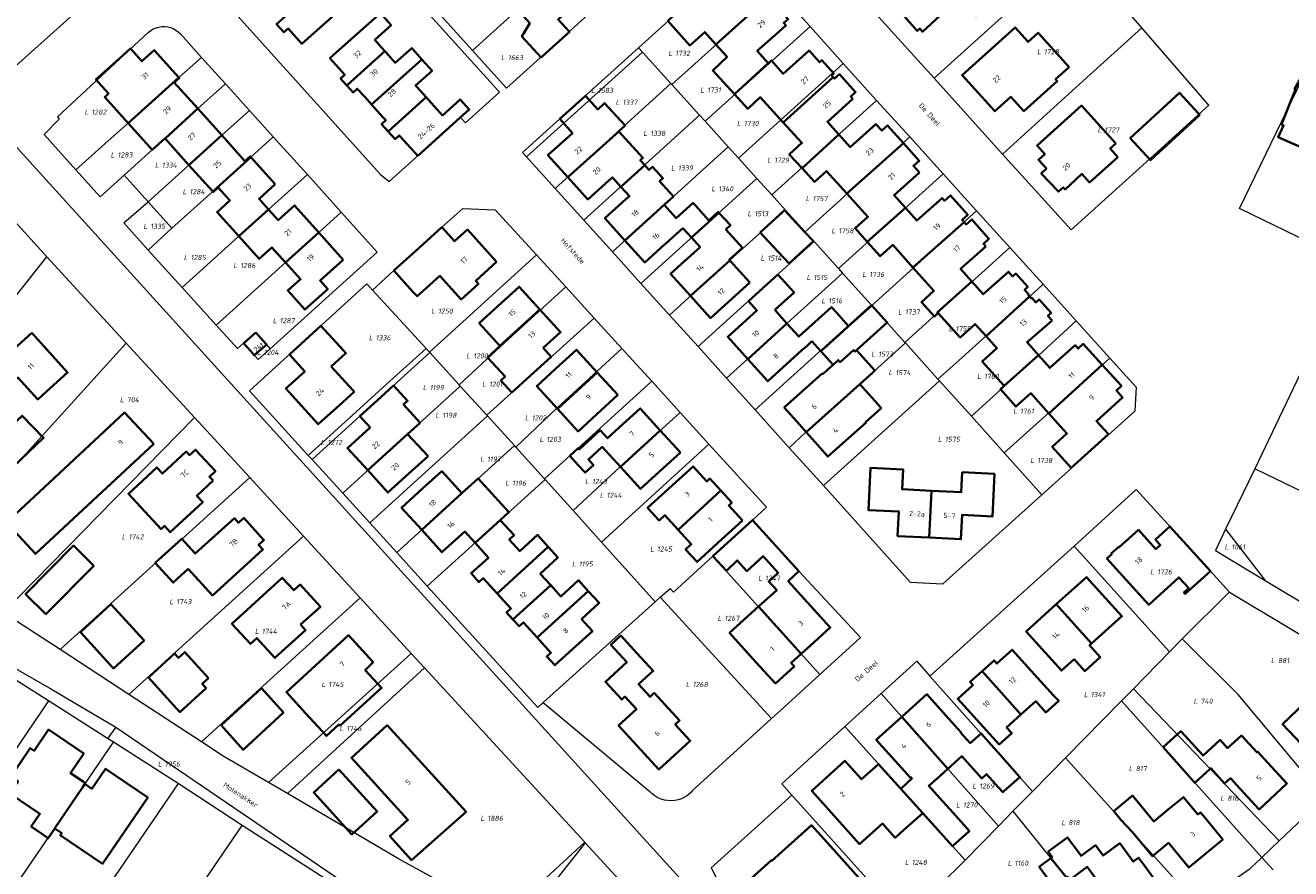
# Model space of a CAD drawing. Header units: metres. Extents: x 180383 to 183221, y 416441 to 418296.
# Tile 5 of 17: x 181793 to 182016, y 417023 to 417171. Entities that reach past the tile are written whole.
import ezdxf
from ezdxf.enums import TextEntityAlignment as Align
from ezdxf.lldxf.tags import DXFTag

# ---------------------------------------------------------------- set-up
doc = ezdxf.new("R2010")
doc.units = ezdxf.units.M
for name, color, linetype, lineweight in [('B-WE-KG-GRENS_PERCEEL-G', 150, 'KG-PERCEEL-SO', 18), ('B-WE-KG-GRENS_PERCEEL-S', 150, 'Continuous', 25), ('B-WE-OG-BEBOUWING-G', 7, 'Continuous', 35), ('B-WE-OG-BEBOUWING_HUISNUMMER-T18', 10, 'Continuous', 18), ('B-WE-OG-BEBOUWING_STRAATNAAM-T18', 10, 'Continuous', 18)]:
    doc.layers.add(name, color=color, linetype=linetype, lineweight=lineweight)
doc.styles.add('NLCS-ISO', font='NLCS-ISO.ttf')
doc.styles.add('NLCS-ISO-M500-T18', font='NLCS-ISO.ttf', dxfattribs={"height": 0.9})
tags = doc.linetypes.add('KG-PERCEEL-SO', pattern='A,5.5,-2,["P",Standard,S=1.8,R=0,X=-0.5,Y=-0.9],-2,5.5,-2,[5,NLCS.SHX,S=0.75,R=0,X=0,Y=0],-2', length=19).pattern_tags.tags
tags[6] = DXFTag(74, 10)

# ---------------------------------------------------------------- blocks, each defined once
blk = doc.blocks.new('SKG-PERCEELNUMMER-SO')
at = {"style": 'NLCS-ISO', "oblique": 10, "flags": 1}
for tag, p in [('GEMEENTECODE', (0, 2.55)), ('PERCEELGROOTTE', (0, -2.45))]:
    blk.add_attdef(tag, text='', height=1.8, dxfattribs=at).set_placement(p, align=Align.MIDDLE_CENTER)
at = {"style": 'NLCS-ISO', "oblique": 10}
blk.add_attdef('SECTIE', text='', height=1.8, dxfattribs=at).set_placement((-0.5, 0), align=Align.MIDDLE_RIGHT)
blk.add_attdef('PERCEELNUMMER', text='', height=1.8, dxfattribs=at).set_placement((0.5, 0), align=Align.MIDDLE_LEFT)

msp = doc.modelspace()

# ---------------------------------------------------------------- linework, layer by layer
at = {"layer": 'B-WE-KG-GRENS_PERCEEL-G', "flags": 128}
msp.add_lwpolyline([(181855.354, 417144.97), (181856.866, 417143.721), (181869.442, 417155.019), (181870.298, 417154.066), (181876.277, 417159.482), (181840.225, 417199.426), (181832.943, 417192.908), (181833.779, 417191.966), (181822.279, 417181.754)], close=True, dxfattribs=at)
for points in [[(181871.531, 417166.805), (181890.053, 417183.597)], [(181900.763, 417167.281), (181919.257, 417184.004)], [(181977.679, 417184.389), (181952.817, 417161.935)], [(181989.402, 417170.766), (181977.679, 417184.389)], [(181767.491, 417182.269), (181787.062, 417160.434), (181803.461, 417175.142)], [(181764.485, 417179.27), (181828.995, 417108.177), (181922.4, 417005.195)], [(181877.546, 417160.156), (181896.074, 417176.931)], [(181925.114, 417177.504), (181906.628, 417160.804)], [(181925.114, 417177.504), (181930.975, 417171)], [(181952.817, 417161.935), (181940.729, 417175.273)], [(181865.475, 417173.514), (181871.531, 417166.805)], [(181814.501, 417170.002), (181798.469, 417155.092), (181798.802, 417154.733), (181796.115, 417152.029), (181801.743, 417145.787)], [(181814.501, 417170.002), (181814.91, 417170.322), (181815.356, 417170.587), (181815.834, 417170.792), (181816.333, 417170.933), (181816.847, 417171.009), (181817.367, 417171.017), (181817.883, 417170.958), (181818.387, 417170.833), (181818.87, 417170.643), (181819.325, 417170.392), (181819.744, 417170.085), (181820.119, 417169.726)], [(181820.119, 417169.726), (181823.856, 417165.582)], [(181930.975, 417171), (181912.493, 417154.325)], [(181930.975, 417171), (181936.81, 417164.526)], [(181964.853, 417148.569), (181976.928, 417135.241), (181988.892, 417146.047), (182001.189, 417157.19), (181989.402, 417170.766)], [(181989.402, 417170.766), (181979.078, 417161.44), (181964.853, 417148.569)], [(182026.9, 417129.118), (182006.6, 417139.005), (182021.37, 417169.477)], [(181801.743, 417145.787), (181807.94, 417151.367), (181810.931, 417154.018), (181819.837, 417162.07), (181823.856, 417165.582)], [(181823.856, 417165.582), (181828.066, 417160.914)], [(181871.531, 417166.805), (181877.546, 417160.156)], [(181900.763, 417167.281), (181880.374, 417148.849), (181881.071, 417148.077)], [(181901.448, 417166.525), (181881.071, 417148.077)], [(181901.448, 417166.525), (181900.763, 417167.281)], [(181906.486, 417160.96), (181901.448, 417166.525)], [(181936.81, 417164.526), (181918.374, 417147.831)], [(181936.81, 417164.526), (181942.675, 417158.018)], [(181810.205, 417144.819), (181815.18, 417149.298), (181817.423, 417151.303), (181823.181, 417156.568), (181828.066, 417160.914)], [(181828.066, 417160.914), (181832.296, 417156.225)], [(181886.102, 417142.509), (181906.486, 417160.96)], [(181906.628, 417160.804), (181906.486, 417160.96)], [(181911.517, 417155.403), (181906.628, 417160.804)], [(181964.853, 417148.569), (181952.817, 417161.935)], [(181942.675, 417158.018), (181924.237, 417141.357)], [(181942.675, 417158.018), (181948.536, 417151.566)], [(181814.43, 417140.161), (181821.624, 417146.632), (181827.4, 417151.88), (181832.296, 417156.225)], [(181832.296, 417156.225), (181836.48, 417151.587)], [(181891.126, 417136.949), (181911.517, 417155.403)], [(181912.493, 417154.325), (181911.517, 417155.403)], [(181916.569, 417149.824), (181912.493, 417154.325)], [(181836.48, 417151.587), (181832.5, 417148.041), (181825.811, 417141.978), (181818.6, 417135.51)], [(181836.48, 417151.587), (181842.473, 417144.943)], [(181896.17, 417131.366), (181916.569, 417149.824)], [(181918.374, 417147.831), (181916.569, 417149.824)], [(181948.536, 417151.566), (181937.607, 417141.678), (181930.098, 417134.885)], [(181948.536, 417151.566), (181954.424, 417145.083)], [(181881.071, 417148.077), (181886.102, 417142.509)], [(181921.607, 417144.259), (181918.374, 417147.831)], [(181801.743, 417145.787), (181806.016, 417141.048), (181810.205, 417144.819)], [(181784.282, 417144.031), (181796.626, 417130.468)], [(181814.43, 417140.161), (181810.205, 417144.819)], [(181820.437, 417125.056), (181830.392, 417134.121), (181835.651, 417138.82), (181842.473, 417144.943)], [(181842.473, 417144.943), (181848.444, 417138.323)], [(181901.208, 417125.791), (181921.607, 417144.259)], [(181921.607, 417144.259), (181924.237, 417141.357)], [(181935.972, 417128.397), (181954.424, 417145.083)], [(181954.424, 417145.083), (181960.289, 417138.592)], [(181886.102, 417142.509), (181891.126, 417136.949)], [(181924.237, 417141.357), (181926.641, 417138.704)], [(181814.475, 417131.668), (181810.182, 417136.428), (181814.43, 417140.161)], [(181818.6, 417135.51), (181814.43, 417140.161)], [(181853.955, 417124.621), (181857.72, 417128.042), (181862.18, 417132.061), (181866.15, 417135.662), (181869.873, 417139), (181875.546, 417138.734), (181882.817, 417130.816)], [(181926.641, 417138.704), (181916.829, 417129.854), (181906.244, 417120.217)], [(181926.641, 417138.704), (181930.098, 417134.885)], [(181941.852, 417121.902), (181960.289, 417138.592)], [(181960.289, 417138.592), (181966.158, 417132.098)], [(181826.397, 417118.446), (181830.576, 417122.209), (181832.61, 417124.015), (181838.627, 417129.457), (181844.481, 417134.731), (181848.444, 417138.323)], [(181848.444, 417138.323), (181854.784, 417131.294), (181835.935, 417114.293)], [(181891.126, 417136.949), (181896.17, 417131.366)], [(181818.6, 417135.51), (181814.475, 417131.668)], [(181930.098, 417134.885), (181931.672, 417133.147)], [(181911.259, 417114.665), (181931.672, 417133.147)], [(181931.672, 417133.147), (181935.972, 417128.397)], [(181966.158, 417132.098), (181947.681, 417115.407)], [(181966.158, 417132.098), (181971.994, 417125.639)], [(181779.396, 417108.83), (181796.626, 417130.468)], [(181810.599, 417115.255), (181796.626, 417130.468)], [(181814.475, 417131.668), (181820.437, 417125.056)], [(181863.962, 417113.68), (181882.817, 417130.816)], [(181882.817, 417130.816), (181887.958, 417125.174)], [(181896.17, 417131.366), (181901.208, 417125.791)], [(181916.279, 417109.108), (181926.912, 417118.719), (181936.703, 417127.59)], [(181935.972, 417128.397), (181936.703, 417127.59)], [(181936.703, 417127.59), (181941.734, 417122.033)], [(181853.955, 417124.621), (181852.97, 417125.698), (181832.275, 417106.853), (181842.636, 417095.513)], [(181869.177, 417107.95), (181876.487, 417114.7), (181887.958, 417125.174)], [(181887.958, 417125.174), (181892.956, 417119.69)], [(181906.244, 417120.217), (181901.208, 417125.791)], [(181953.494, 417108.907), (181957.701, 417112.7), (181970.485, 417124.273), (181971.994, 417125.639)], [(181971.994, 417125.639), (181977.838, 417119.172)], [(181826.397, 417118.446), (181820.437, 417125.056)], [(181863.362, 417114.336), (181853.955, 417124.621)], [(181941.734, 417122.033), (181921.33, 417103.518)], [(181941.734, 417122.033), (181941.852, 417121.902)], [(181941.852, 417121.902), (181947.681, 417115.407)], [(181874.07, 417102.574), (181892.956, 417119.69)], [(181892.956, 417119.69), (181897.861, 417114.309)], [(181911.259, 417114.665), (181906.244, 417120.217)], [(181977.838, 417119.172), (181975.604, 417117.137), (181971.179, 417113.104), (181964.522, 417107.064), (181959.369, 417102.388)], [(181977.838, 417119.172), (181983.734, 417112.647)], [(181831.253, 417115.281), (181830.158, 417114.316), (181826.397, 417118.446)], [(181831.253, 417115.281), (181833.399, 417117.172), (181835.935, 417114.293)], [(181774.778, 417075.836), (181810.599, 417115.255)], [(181822.595, 417102.194), (181810.599, 417115.255)], [(181835.935, 417114.293), (181833.789, 417112.402), (181831.253, 417115.281)], [(181863.362, 417114.336), (181856.992, 417108.55), (181842.636, 417095.513)], [(181863.962, 417113.68), (181863.362, 417114.336)], [(181879.174, 417096.966), (181886.385, 417103.836), (181897.861, 417114.309)], [(181897.861, 417114.309), (181903.089, 417108.572)], [(181916.279, 417109.108), (181911.259, 417114.665)], [(181947.782, 417115.295), (181939.736, 417108.046), (181930.266, 417099.627), (181927.32, 417096.86)], [(181947.681, 417115.407), (181947.782, 417115.295)], [(181947.782, 417115.295), (181953.494, 417108.907)], [(181864.037, 417113.598), (181843.311, 417094.775)], [(181864.037, 417113.598), (181863.962, 417113.68)], [(181869.177, 417107.95), (181864.037, 417113.598)], [(181983.734, 417112.647), (181965.167, 417095.928)], [(181983.734, 417112.647), (181988.366, 417107.521), (181988.173, 417103.301)], [(182017.887, 417111.244), (182009.257, 417093.128)], [(181869.4, 417107.705), (181860.177, 417099.284), (181848.69, 417088.852)], [(181869.4, 417107.705), (181869.177, 417107.95)], [(181874.07, 417102.574), (181869.4, 417107.705)], [(181903.089, 417108.572), (181884.246, 417091.393)], [(181903.089, 417108.572), (181908.11, 417103.056)], [(181921.33, 417103.518), (181916.279, 417109.108)], [(181933.318, 417090.195), (181953.774, 417108.62)], [(181953.494, 417108.907), (181953.774, 417108.62)], [(181953.774, 417108.62), (181959.369, 417102.388)], [(181889.254, 417085.811), (181897.57, 417093.508), (181908.11, 417103.056)], [(181908.11, 417103.056), (181913.171, 417097.498)], [(181927.32, 417096.86), (181921.33, 417103.518)], [(181988.173, 417103.301), (181971.77, 417088.572)], [(181788.931, 417067.788), (181822.595, 417102.194)], [(181832.318, 417091.608), (181822.595, 417102.194)], [(181874.182, 417102.451), (181853.456, 417083.604)], [(181874.182, 417102.451), (181874.07, 417102.574)], [(181878.937, 417097.226), (181874.182, 417102.451)], [(181959.369, 417102.388), (181965.167, 417095.928)], [(181878.937, 417097.226), (181869.693, 417088.786), (181858.202, 417078.378)], [(181879.174, 417096.966), (181878.937, 417097.226)], [(181884.246, 417091.393), (181879.174, 417096.966)], [(181894.274, 417080.213), (181913.171, 417097.498)], [(181913.171, 417097.498), (181923.293, 417086.38), (181920.82, 417084.121)], [(181933.318, 417090.195), (181927.32, 417096.86)], [(181842.636, 417095.513), (181843.311, 417094.775)], [(181843.311, 417094.775), (181848.69, 417088.852)], [(181965.167, 417095.928), (181971.77, 417088.572)], [(182009.257, 417093.128), (182004.126, 417082.5)], [(182049.487, 417073.764), (182032.453, 417081.957), (182009.257, 417093.128)], [(181798.935, 417061.336), (181832.318, 417091.608)], [(181841.795, 417081.29), (181832.318, 417091.608)], [(181863.583, 417072.453), (181884.341, 417091.289)], [(181884.341, 417091.289), (181884.246, 417091.393)], [(181884.341, 417091.289), (181889.254, 417085.811)], [(181971.77, 417088.572), (181954.287, 417072.838), (181948.661, 417073.142), (181933.318, 417090.195)], [(181977.442, 417079.515), (181988.396, 417089.512)], [(181988.396, 417089.512), (181997.056, 417079.982), (182004.768, 417071.48)], [(181848.69, 417088.852), (181853.456, 417083.604)], [(181889.254, 417085.811), (181894.274, 417080.213)], [(181853.456, 417083.604), (181858.202, 417078.378)], [(181913.843, 417077.747), (181915.822, 417079.555), (181920.82, 417084.121)], [(181920.82, 417084.121), (181924.837, 417079.702), (181929.02, 417075.1), (181939.872, 417063.439), (181932.717, 417056.923)], [(181748.595, 417082.818), (181771.317, 417069.321), (181797.414, 417054.327), (181808.742, 417047.641)], [(181841.795, 417081.29), (181811.062, 417053.412)], [(181851.776, 417070.424), (181841.795, 417081.29)], [(182004.126, 417082.5), (182002.322, 417078.763), (182011.117, 417073.48)], [(182004.126, 417082.5), (182011.117, 417073.48)], [(181858.202, 417078.378), (181863.583, 417072.453)], [(181894.274, 417080.213), (181903.689, 417069.714)], [(181977.442, 417079.515), (181952.08, 417056.66)], [(181994.236, 417060.893), (181977.442, 417079.515)], [(181904.609, 417070.541), (181906.319, 417072.079), (181906.915, 417071.419), (181913.843, 417077.747)], [(181913.843, 417077.747), (181921.9, 417068.857), (181932.717, 417056.923)], [(181863.583, 417072.453), (181883.026, 417051.139), (181883.979, 417051.996)], [(182011.117, 417073.48), (182038.114, 417057.267)], [(181823.816, 417045.081), (181851.776, 417070.424)], [(181860.757, 417060.645), (181851.776, 417070.424)], [(181903.689, 417069.714), (181883.979, 417051.996)], [(181904.609, 417070.541), (181903.689, 417069.714)], [(181904.609, 417070.541), (181924.194, 417049.162)], [(181996.47, 417063.196), (182004.739, 417071.451)], [(182004.739, 417071.451), (182004.768, 417071.48)], [(182004.739, 417071.451), (182004.816, 417071.405)], [(182004.816, 417071.405), (182035.1, 417053.286)], [(181798.935, 417061.336), (181790.281, 417066.989), (181788.931, 417067.788)], [(181996.47, 417063.196), (181994.236, 417060.893)], [(182021.163, 417034.877), (182017.364, 417040.184), (182006.323, 417053.377), (181996.47, 417063.196)], [(181811.062, 417053.412), (181798.935, 417061.336)], [(181860.757, 417060.645), (181835.66, 417037.884)], [(181863.118, 417058.075), (181860.757, 417060.645)], [(181994.236, 417060.893), (181987.891, 417054.427)], [(181796.88, 417052.278), (181785.474, 417059.512)], [(181943.479, 417053.556), (181949.766, 417059.261), (181952.08, 417056.66)], [(181863.118, 417058.075), (181838.958, 417035.952)], [(181891.293, 417027.4), (181863.118, 417058.075)], [(181932.717, 417056.923), (181925.75, 417050.579), (181924.194, 417049.162)], [(181952.08, 417056.66), (181970.159, 417036.345)], [(181985.789, 417052.292), (181987.891, 417054.427)], [(181987.891, 417054.427), (182013.54, 417027.616)], [(181796.88, 417052.278), (181777.661, 417023.915)], [(181807.294, 417045.684), (181796.88, 417052.278)], [(181823.816, 417045.081), (181811.062, 417053.412)], [(181883.979, 417051.996), (181902.744, 417036.324)], [(181937.087, 417047.755), (181943.479, 417053.556)], [(181964.168, 417030.244), (181955.24, 417040.345), (181943.479, 417053.556)], [(181975.912, 417042.256), (181985.789, 417052.292)], [(181985.789, 417052.292), (182010.516, 417024.732)], [(181808.742, 417047.641), (181807.327, 417045.728)], [(181808.742, 417047.641), (181837.83, 417027.849)], [(181910.264, 417036.473), (181920.86, 417046.125), (181924.194, 417049.162)], [(181927.755, 417035.699), (181926.003, 417037.666), (181937.087, 417047.755)], [(181937.087, 417047.755), (181958.281, 417024.211)], [(181788.79, 417016.356), (181808.32, 417045.034)], [(181807.327, 417045.728), (181807.294, 417045.684)], [(181808.32, 417045.034), (181807.294, 417045.684)], [(181819.707, 417037.728), (181808.32, 417045.034)], [(181835.66, 417037.884), (181827.666, 417042.566), (181823.816, 417045.081)], [(181970.159, 417036.345), (181975.912, 417042.256)], [(181975.912, 417042.256), (181998.669, 417017.008)], [(181819.707, 417037.728), (181799.957, 417008.749)], [(181830.998, 417030.352), (181819.707, 417037.728)], [(181838.958, 417035.952), (181835.66, 417037.884)], [(181910.264, 417036.473), (181909.845, 417036.033), (181909.376, 417035.647), (181908.863, 417035.32), (181908.315, 417035.058), (181907.739, 417034.865), (181907.143, 417034.743), (181906.538, 417034.694), (181905.931, 417034.719), (181905.331, 417034.817), (181904.748, 417034.988), (181904.189, 417035.228), (181903.664, 417035.533), (181903.18, 417035.901), (181902.744, 417036.324)], [(181966.655, 417032.856), (181970.159, 417036.345)], [(181876.699, 417014.471), (181858.531, 417024.488), (181838.958, 417035.952)], [(181927.755, 417035.699), (181913.583, 417022.88), (181922.4, 417005.195)], [(181947.736, 417013.507), (181927.755, 417035.699)], [(182013.54, 417027.616), (182021.163, 417034.877)], [(181964.168, 417030.244), (181966.655, 417032.856)], [(181966.655, 417032.856), (181985.417, 417009.614)], [(181811.018, 417001.104), (181830.998, 417030.352)], [(181847.026, 417020.062), (181830.998, 417030.352)], [(181958.281, 417024.211), (181964.168, 417030.244)], [(181837.83, 417027.849), (181851.243, 417018.723)], [(181891.293, 417027.4), (181877.089, 417014.256)], [(181891.387, 417027.297), (181879.907, 417012.702)], [(181891.387, 417027.297), (181891.293, 417027.4)], [(181930.325, 416984.904), (181891.387, 417027.297)], [(182010.516, 417024.732), (182013.54, 417027.616)], [(181953.784, 417019.779), (181958.281, 417024.211)], [(181998.669, 417017.008), (182006.154, 417021.181), (182008.43, 417022.743), (182010.516, 417024.732)], [(182012.498, 417022.523), (182010.516, 417024.732)]]:
    msp.add_lwpolyline(points, dxfattribs=at)
at = {"layer": 'B-WE-OG-BEBOUWING-G', "flags": 128}
for points in [[(181889.299, 417174.702), (181889.365, 417175.787), (181890.451, 417175.749), (181891.912, 417177.07), (181891.185, 417177.856), (181891.968, 417178.575), (181889.37, 417181.461), (181888.534, 417180.791), (181887.821, 417181.574), (181879.452, 417173.986), (181881.617, 417171.607), (181880.258, 417169.284), (181883.608, 417165.572), (181883.79, 417165.736), (181888.598, 417170.075), (181888.555, 417170.123), (181886.617, 417172.272)], [(181957.172, 417176.011), (181960.165, 417172.786), (181964.783, 417177.071), (181959.75, 417182.495), (181956.625, 417179.595), (181953.633, 417182.903), (181945.705, 417175.731), (181948.018, 417173.164), (181947.577, 417172.76), (181949.838, 417170.257), (181950.276, 417170.652), (181950.795, 417170.093), (181953.138, 417172.267)], [(181922.898, 417175.5), (181922.105, 417176.389), (181922.852, 417177.055), (181920.216, 417180.01), (181919.441, 417179.319), (181919.028, 417179.774), (181917.405, 417178.302), (181917.332, 417178.373), (181913.969, 417175.385), (181912.055, 417177.512), (181909.704, 417175.397), (181905.938, 417172.008), (181909.817, 417167.696), (181912.419, 417170.037), (181914.392, 417167.845)], [(181850.611, 417176.096), (181848.778, 417178.119), (181846.644, 417176.185), (181845.364, 417177.598), (181844.737, 417178.29), (181837.064, 417171.448), (181837.688, 417170.746), (181838.35, 417170.002), (181839.1, 417170.662), (181841.51, 417167.971), (181845.24, 417171.301), (181847.776, 417173.565)], [(181924.93, 417169.61), (181926.724, 417171.209), (181926.338, 417171.642), (181927.099, 417172.321), (181924.464, 417175.277), (181923.703, 417174.598), (181922.898, 417175.5), (181914.392, 417167.845), (181916.366, 417165.652), (181913.835, 417163.299), (181917.654, 417159.113), (181923.616, 417164.553), (181921.686, 417166.717)], [(181855.515, 417167.336), (181854.33, 417168.657), (181857.224, 417171.252), (181855.327, 417173.367), (181851.25, 417169.727), (181850.18, 417168.772), (181846.45, 417165.442), (181849.06, 417162.522), (181848.32, 417161.86), (181848.792, 417161.334), (181849.429, 417160.626), (181856.126, 417166.655)], [(181976.585, 417163.875), (181971.148, 417169.933), (181969.347, 417168.316), (181967.069, 417170.854), (181957.749, 417162.466), (181963.476, 417156.102), (181966.337, 417158.661), (181968.62, 417156.134), (181974.498, 417161.41), (181974.204, 417161.737)], [(182019.675, 417151.219), (182019.387, 417151.397), (182021.825, 417156.785), (182027.962, 417167.337), (182022.409, 417170.567), (182021.437, 417168.895), (182016.272, 417160.015), (182016.407, 417159.936), (182015.609, 417157.913), (182013.971, 417153.764), (182014.155, 417153.685), (182014.324, 417153.613), (182013.375, 417151.56), (182015.929, 417150.434), (182018.673, 417149.224)], [(181819.837, 417162.07), (181815.527, 417166.859), (181813.35, 417164.898), (181811.336, 417167.135), (181808.301, 417164.401), (181805.265, 417161.668), (181807.473, 417159.216), (181806.796, 417158.607), (181810.93, 417154.017)], [(181862.629, 417165.227), (181861.503, 417166.483), (181860.838, 417167.224), (181857.944, 417164.628), (181856.275, 417166.489), (181856.126, 417166.655), (181849.429, 417160.626), (181850.52, 417159.412), (181851.26, 417160.071), (181852.625, 417158.557), (181853.794, 417157.261)], [(181935.033, 417162.124), (181934.774, 417162.409), (181935.144, 417162.745), (181933.025, 417165.076), (181932.642, 417164.729), (181930.793, 417166.792), (181926.245, 417162.716), (181924.169, 417165.045), (181923.616, 417164.553), (181917.654, 417159.113), (181919.995, 417156.547), (181922.204, 417158.563), (181926.243, 417154.136)], [(181861.69, 417160.452), (181861.538, 417160.621), (181864.432, 417163.217), (181862.629, 417165.227), (181853.794, 417157.261), (181855.721, 417155.123), (181856.28, 417154.502), (181855.54, 417153.84), (181856.701, 417152.547), (181863.391, 417158.555)], [(181823.181, 417156.568), (181819.049, 417161.16), (181819.937, 417161.958), (181819.837, 417162.07), (181810.93, 417154.017), (181814.176, 417150.413), (181815.182, 417149.297), (181817.411, 417151.304), (181817.417, 417151.298)], [(181938.497, 417158.27), (181938.135, 417158.671), (181938.989, 417159.441), (181936.136, 417162.606), (181935.292, 417161.839), (181935.033, 417162.124), (181926.243, 417154.136), (181929.531, 417150.533), (181927.315, 417148.511), (181929.553, 417146.059), (181936.035, 417152.025), (181934.033, 417154.245)], [(181897.318, 417152.556), (181897.305, 417152.57), (181898.405, 417153.574), (181894.802, 417157.528), (181893.597, 417156.43), (181891.412, 417158.828), (181886.917, 417154.764), (181889.142, 417152.264), (181888.547, 417151.729), (181884.831, 417148.384), (181888.345, 417144.48)], [(181999.564, 417155.49), (181999.352, 417155.718), (181995.984, 417159.349), (181987.342, 417151.331), (181990.922, 417147.472)], [(181827.4, 417151.88), (181823.181, 417156.568), (181817.417, 417151.298), (181821.621, 417146.629)], [(181869.33, 417154.918), (181870.96, 417156.382), (181869.36, 417158.171), (181866.244, 417155.376), (181864.778, 417157.01), (181863.391, 417158.555), (181856.701, 417152.547), (181857.92, 417151.191), (181858.65, 417151.851), (181858.806, 417151.679), (181861.91, 417148.252)], [(181985.14, 417148.039), (181983.808, 417149.516), (181984.781, 417150.394), (181978.748, 417157.086), (181970.949, 417150.055), (181972.295, 417148.562), (181971.181, 417147.558), (181972.589, 417145.996), (181971.663, 417145.161), (181974.718, 417141.949), (181975.554, 417142.703), (181975.875, 417142.351), (181977.748, 417144.057), (181978.84, 417145.051), (181980.179, 417143.565)], [(181901.859, 417146.606), (181901.065, 417147.477), (181901.546, 417147.916), (181897.318, 417152.556), (181888.345, 417144.48), (181891.858, 417140.576), (181895.574, 417143.921), (181896.165, 417144.46), (181897.662, 417142.807)], [(181947.405, 417150.497), (181944.611, 417153.613), (181943.591, 417152.698), (181942.563, 417153.845), (181938.046, 417149.795), (181936.035, 417152.025), (181929.553, 417146.059), (181931.75, 417143.652), (181933.841, 417145.558), (181937.425, 417141.624)], [(181832.5, 417148.041), (181832.4, 417148.152), (181831.491, 417147.333), (181827.4, 417151.88), (181821.621, 417146.629), (181825.81, 417141.977)], [(181950.213, 417145.312), (181949.178, 417146.466), (181950.198, 417147.381), (181947.405, 417150.497), (181937.425, 417141.624), (181941.155, 417137.53), (181938.894, 417135.485), (181941.042, 417133.085), (181947.76, 417139.084), (181945.762, 417141.321)], [(181836.809, 417143.253), (181832.5, 417148.041), (181825.81, 417141.977), (181825.902, 417141.875), (181826.794, 417142.678), (181828.848, 417140.397), (181826.582, 417138.356), (181830.394, 417134.123), (181835.651, 417138.82), (181833.965, 417140.694)], [(181906.913, 417141.097), (181904.471, 417143.776), (181905.056, 417144.309), (181903.212, 417146.332), (181902.609, 417145.783), (181901.859, 417146.606), (181897.662, 417142.807), (181899.159, 417141.153), (181898.56, 417140.612), (181894.855, 417137.256), (181898.377, 417133.367), (181905.282, 417139.61)], [(181958.104, 417136.581), (181957.739, 417136.992), (181958.727, 417137.868), (181955.708, 417141.272), (181954.649, 417140.332), (181954.211, 417140.822), (181949.758, 417136.846), (181947.76, 417139.084), (181941.042, 417133.085), (181943.305, 417130.557), (181945.54, 417132.558), (181949.093, 417128.588)], [(181830.394, 417134.123), (181830.402, 417134.114), (181834.009, 417130.108), (181836.239, 417132.116), (181838.631, 417129.46), (181844.481, 417134.731), (181840.183, 417139.508), (181837.337, 417136.946), (181835.651, 417138.82)], [(181908.575, 417135.526), (181910.088, 417133.853), (181914.941, 417138.241), (181914.822, 417138.373), (181913.175, 417136.879), (181910.369, 417139.973), (181907.393, 417137.275), (181905.282, 417139.61), (181898.377, 417133.367), (181901.899, 417129.478), (181905.358, 417132.611), (181905.605, 417132.835)], [(181930.019, 417134.889), (181926.498, 417138.7), (181924.191, 417136.569), (181922.209, 417134.725), (181924.441, 417132.327), (181927.265, 417129.293), (181929.165, 417131.061), (181931.556, 417133.225)], [(181919.094, 417132.072), (181916.169, 417135.294), (181916.963, 417136.015), (181914.941, 417138.241), (181910.088, 417133.853), (181911.602, 417132.179), (181908.276, 417129.172), (181906.407, 417127.482), (181909.931, 417123.586), (181916.843, 417129.838), (181916.748, 417129.943)], [(181961.913, 417132.286), (181961.482, 417132.772), (181962.469, 417133.648), (181959.457, 417137.045), (181958.469, 417136.169), (181958.104, 417136.581), (181949.093, 417128.588), (181952.783, 417124.466), (181950.573, 417122.499), (181952.854, 417119.947), (181953.534, 417120.555), (181953.405, 417120.7), (181959.472, 417126.118), (181957.477, 417128.352)], [(181848.793, 417129.94), (181844.481, 417134.731), (181838.631, 417129.46), (181841.271, 417126.528), (181839.034, 417124.514), (181842.044, 417121.169), (181846.056, 417124.779), (181844.714, 417126.27)], [(181875.79, 417129.561), (181870.66, 417135.261), (181868.378, 417133.201), (181866.15, 417135.662), (181862.18, 417132.061), (181857.72, 417128.042), (181861.07, 417124.331), (181861.806, 417123.519), (181863.372, 417124.934), (181865.803, 417127.131), (181869.565, 417122.967), (181872.59, 417125.72), (181872.12, 417126.231)], [(181920.374, 417125.948), (181916.843, 417129.838), (181909.931, 417123.586), (181913.454, 417119.69)], [(181969.629, 417123.466), (181969.37, 417123.757), (181969.47, 417123.846), (181968.738, 417124.665), (181969.287, 417125.155), (181967.182, 417127.512), (181966.623, 417127.013), (181965.89, 417127.833), (181961.467, 417123.884), (181959.472, 417126.118), (181953.405, 417120.7), (181953.534, 417120.555), (181957.424, 417116.279), (181960.013, 417118.634), (181961.945, 417116.511)], [(181883.415, 417121.217), (181879.79, 417125.212), (181876.09, 417121.841), (181872.748, 417118.804), (181876.366, 417114.821)], [(181924.752, 417121.107), (181928.171, 417124.2), (181925.325, 417127.346), (181920.146, 417122.662), (181921.627, 417121.024), (181916.467, 417116.358), (181919.991, 417112.462), (181926.91, 417118.72)], [(181973.577, 417119.285), (181972.847, 417120.095), (181973.392, 417120.615), (181971.276, 417122.964), (181970.731, 417122.444), (181969.993, 417123.27), (181969.888, 417123.176), (181969.629, 417123.466), (181961.945, 417116.511), (181963.876, 417114.388), (181961.279, 417112.026), (181965.149, 417107.773), (181971.182, 417113.164), (181969.19, 417115.414)], [(181883.967, 417114.433), (181887.04, 417117.222), (181883.415, 417121.217), (181876.366, 417114.821), (181876.413, 417114.77), (181874.205, 417112.76), (181877.28, 417109.381), (181876.535, 417108.703), (181878.375, 417106.681), (181878.453, 417106.595), (181881.675, 417109.518), (181885.378, 417112.878)], [(181931.29, 417115.592), (181932.865, 417113.851), (181936.145, 417116.814), (181937.763, 417118.267), (181935.612, 417120.645), (181934.734, 417121.616), (181931.289, 417118.501), (181928.99, 417116.421), (181926.91, 417118.72), (181919.991, 417112.462), (181923.514, 417108.566), (181929.549, 417114.017), (181930.437, 417114.821)], [(181937.763, 417118.267), (181936.145, 417116.814), (181932.865, 417113.851), (181935.026, 417111.462), (181935.947, 417112.284), (181936.259, 417111.935), (181938.622, 417114.055), (181938.876, 417113.772), (181939.06, 417113.937), (181939.164, 417114.03), (181941.573, 417116.193), (181944.565, 417118.879), (181941.834, 417121.921)], [(181793.94, 417117.061), (181790.24, 417113.701), (181785.005, 417108.947), (181781.718, 417105.962), (181785.505, 417101.793), (181788.791, 417104.776), (181787.812, 417105.855), (181791.513, 417109.216), (181795.016, 417105.359), (181796.54, 417106.751), (181800.25, 417110.112)], [(181833.399, 417117.172), (181831.388, 417115.4), (181831.253, 417115.281), (181832.521, 417113.842), (181833.138, 417113.141), (181834.973, 417114.758), (181835.284, 417115.032)], [(181846.667, 417111.137), (181849.266, 417113.5), (181848.239, 417114.629), (181844.873, 417118.325), (181839.336, 417113.283), (181842.013, 417110.301), (181838.687, 417107.285), (181844.401, 417100.976), (181848.107, 417104.333), (181850.706, 417106.697), (181850.457, 417106.97)], [(181893.51, 417110.125), (181889.87, 417114.111), (181886.18, 417110.742), (181882.847, 417107.696), (181886.488, 417103.712)], [(181929.16, 417100.866), (181930.276, 417099.616), (181939.73, 417108.053), (181941.97, 417110.045), (181942.399, 417110.427), (181939.164, 417114.03), (181939.06, 417113.937), (181938.876, 417113.772), (181938.622, 417114.055), (181936.259, 417111.935), (181935.947, 417112.284), (181935.026, 417111.462), (181934.095, 417110.62), (181933.194, 417109.827), (181933.121, 417109.909), (181926.424, 417103.932)], [(181982.416, 417111.428), (181979.056, 417115.13), (181978.167, 417114.324), (181977.666, 417114.89), (181973.173, 417110.913), (181971.182, 417113.164), (181965.149, 417107.773), (181964.475, 417107.161), (181967.216, 417104.105), (181969.822, 417106.442), (181973.004, 417102.895)], [(181897.15, 417106.14), (181893.51, 417110.125), (181886.488, 417103.712), (181890.124, 417099.732), (181893.45, 417102.771)], [(181985.317, 417105.087), (181985.997, 417105.7), (181984.891, 417106.923), (181985.776, 417107.726), (181982.416, 417111.428), (181973.004, 417102.895), (181976.185, 417099.347), (181973.612, 417097.041), (181976.963, 417093.333), (181977.449, 417093.774), (181983.482, 417099.242), (181981.393, 417101.546)], [(181862.328, 417101.26), (181859.411, 417104.477), (181860.112, 417105.114), (181857.664, 417107.81), (181855.42, 417105.772), (181851.72, 417102.412), (181853.52, 417100.432), (181849.53, 417096.802), (181853.095, 417092.876), (181860.13, 417099.265)], [(181940.825, 417101.277), (181940.751, 417101.359), (181942.178, 417102.632), (181943.512, 417103.823), (181942.91, 417104.496), (181939.73, 417108.053), (181930.276, 417099.616), (181931.392, 417098.366), (181934.128, 417095.3)], [(181815.426, 417097.525), (181810.283, 417103.04), (181794.444, 417088.272), (181789.5, 417083.662), (181794.64, 417078.152)], [(181904.61, 417099.901), (181901.07, 417103.782), (181897.37, 417100.422), (181895.3, 417098.536), (181894.032, 417099.927), (181890.328, 417096.551), (181890.135, 417096.762), (181888.665, 417095.422), (181890.153, 417093.79), (181891.358, 417092.467), (181892.828, 417093.807), (181891.95, 417094.771), (181894.392, 417096.997), (181897.585, 417093.493)], [(181785.215, 417088.337), (181796.037, 417098.609), (181792.247, 417102.482), (181781.398, 417092.475)], [(181863.73, 417095.372), (181860.13, 417099.265), (181853.095, 417092.876), (181856.66, 417088.95), (181860.36, 417092.312)], [(181908.15, 417096.021), (181904.61, 417099.901), (181897.585, 417093.493), (181901.117, 417089.615), (181904.45, 417092.651)], [(181825.864, 417091.083), (181825.246, 417091.751), (181826.277, 417092.705), (181822.755, 417096.51), (181821.724, 417095.555), (181821.141, 417096.185), (181816.959, 417092.313), (181815.971, 417093.381), (181810.97, 417088.751), (181816.717, 417082.544), (181817.296, 417083.08), (181818.315, 417081.98), (181824.05, 417087.288), (181823.031, 417088.389)], [(181869.645, 417088.839), (181866.132, 417092.711), (181862.76, 417089.651), (181859.06, 417086.292), (181862.615, 417082.377)], [(181915.275, 417089.307), (181913.35, 417091.411), (181912.8, 417090.911), (181910.37, 417093.572), (181906.68, 417090.19), (181902.383, 417086.258), (181904.406, 417084.047), (181905.401, 417084.957), (181907.733, 417082.408)], [(181952.373, 417089.277), (181947.164, 417089.535), (181947.338, 417093.04), (181941.625, 417093.328), (181941.249, 417085.869), (181946.61, 417085.599), (181946.393, 417081.309), (181951.957, 417081.029)], [(181963.463, 417092.241), (181957.752, 417092.524), (181957.578, 417089.019), (181952.373, 417089.277), (181951.957, 417081.029), (181957.522, 417080.748), (181957.738, 417085.041), (181963.093, 417084.772)], [(181876.443, 417084.122), (181877.953, 417085.492), (181875.525, 417088.167), (181872.535, 417091.462), (181869.645, 417088.839), (181862.615, 417082.377), (181866.17, 417078.462), (181870.17, 417082.092), (181871.999, 417080.083)], [(181919.07, 417084.05), (181916.65, 417086.702), (181917.2, 417087.202), (181915.275, 417089.307), (181907.733, 417082.408), (181910.054, 417079.871), (181909.059, 417078.961), (181911.083, 417076.749), (181915.38, 417080.681)], [(181821.484, 417075.542), (181825.762, 417070.843), (181834.642, 417078.927), (181833.902, 417079.741), (181834.826, 417080.582), (181831.266, 417084.494), (181830.341, 417083.652), (181829.63, 417084.434), (181822.733, 417078.241), (181820.377, 417080.829), (181815.693, 417076.565), (181818.826, 417073.123)], [(181884.876, 417079.386), (181882.964, 417081.489), (181879.861, 417078.667), (181878.014, 417080.699), (181878.858, 417081.465), (181876.443, 417084.122), (181871.999, 417080.083), (181874.36, 417077.49), (181871.3, 417074.741), (181872.69, 417073.191), (181873.44, 417073.862), (181875.87, 417071.191)], [(181921.909, 417068.87), (181929.425, 417060.585), (181931.7, 417062.642), (181934.53, 417065.2), (181927.12, 417073.372), (181929.02, 417075.1), (181926.61, 417077.752), (181924.969, 417079.557), (181920.82, 417084.121), (181917.12, 417080.752), (181915.822, 417079.555), (181913.879, 417077.787), (181916.25, 417075.195), (181918.15, 417076.999), (181919.837, 417075.147), (181922.688, 417077.744), (181925.357, 417074.815), (181923.703, 417073.308), (181925.109, 417071.764)], [(181991.288, 417069.817), (181995.911, 417074.021), (181997.64, 417072.119), (181996.797, 417071.352), (181997.012, 417071.115), (182001.444, 417075.145), (181994.313, 417082.988), (181991.76, 417080.667), (181992.635, 417079.705), (181991.865, 417079.005), (181988.784, 417082.394), (181985.412, 417079.328), (181985.327, 417079.414), (181983.996, 417078.211), (181984.071, 417078.12), (181983.228, 417077.356), (181990.628, 417069.217)], [(181804.875, 417076.077), (181801.287, 417079.618), (181792.873, 417071.092), (181796.461, 417067.551)], [(181883.475, 417074.679), (181886.584, 417077.507), (181884.876, 417079.386), (181875.87, 417071.191), (181878.3, 417068.521), (181877.55, 417067.852), (181878.65, 417066.631), (181885.325, 417072.645)], [(181841.275, 417065.716), (181844.77, 417068.833), (181841.183, 417072.766), (181840.08, 417071.76), (181838.065, 417073.968), (181829.193, 417065.875), (181832.441, 417062.315), (181833.571, 417063.346), (181836.768, 417059.841), (181842.153, 417064.754)], [(181982.99, 417070.381), (181979.64, 417074.092), (181974.325, 417069.302), (181980.543, 417062.403), (181985.861, 417067.194)], [(181891.887, 417071.583), (181891.933, 417071.626), (181890.218, 417073.511), (181887.109, 417070.683), (181885.325, 417072.645), (181878.65, 417066.631), (181879.75, 417065.41), (181880.5, 417066.082), (181882.93, 417063.417)], [(181890.736, 417066.695), (181893.846, 417069.523), (181891.933, 417071.626), (181891.887, 417071.583), (181882.93, 417063.417), (181885.36, 417060.752), (181884.62, 417060.071), (181886.02, 417058.54), (181889.145, 417061.388), (181892.657, 417064.582)], [(181807.864, 417069.294), (181802.516, 417064.399), (181808.373, 417058.001), (181813.721, 417062.896)], [(181921.909, 417068.87), (181916.811, 417064.246), (181921.51, 417059.06), (181924.87, 417055.361), (181928.18, 417058.362), (181927.63, 417058.962), (181929.425, 417060.585)], [(181977.451, 417059.618), (181979.333, 417057.528), (181982.056, 417059.981), (181980.174, 417062.071), (181980.543, 417062.403), (181974.325, 417069.302), (181969.01, 417064.512), (181975.224, 417057.612)], [(181848.211, 417047.872), (181855.527, 417054.571), (181852.663, 417057.698), (181854.053, 417059.119), (181849.723, 417063.847), (181838.773, 417053.818), (181842.163, 417050.116), (181845.819, 417046.124), (181847.99, 417048.113)], [(181903.55, 417053.672), (181902.81, 417052.991), (181900.79, 417055.212), (181903.37, 417057.571), (181900.49, 417060.701), (181897.676, 417063.777), (181895.907, 417062.155), (181898.711, 417059.073), (181894.96, 417055.642), (181897.82, 417052.522), (181898.37, 417053.032), (181900.4, 417050.82), (181897.27, 417047.942), (181904.36, 417040.212), (181909.88, 417045.261), (181907.25, 417048.142), (181907.99, 417048.811)], [(181825.058, 417056.292), (181820.875, 417060.87), (181819.767, 417059.858), (181819.093, 417060.596), (181814.479, 417056.381), (181820.03, 417050.306), (181824.644, 417054.521), (181823.969, 417055.26)], [(181973.826, 417053.244), (181969.91, 417057.581), (181966.54, 417061.272), (181963.88, 417058.85), (181963.38, 417059.412), (181961.265, 417057.522), (181968.098, 417049.876), (181970.705, 417052.23), (181971.602, 417051.237), (181972.499, 417050.244), (181974.739, 417052.267)], [(181961.265, 417057.522), (181959.15, 417055.632), (181959.65, 417055.071), (181956.98, 417052.651), (181960.34, 417048.94), (181964.256, 417044.603), (181966.479, 417046.611), (181965.583, 417047.605), (181968.098, 417049.876)], [(181827.281, 417047.999), (181831.147, 417043.687), (181838.251, 417050.216), (181834.386, 417054.491)], [(182023.927, 417053.125), (182023.92, 417053.132), (182021.749, 417055.407), (182019.442, 417053.206), (182014.149, 417048.156), (182016.31, 417045.891), (182019.76, 417042.28), (182027.36, 417049.522)], [(181957.468, 417046.714), (181957.542, 417046.78), (181954.88, 417049.731), (181951.53, 417053.452), (181947.112, 417049.475), (181955.24, 417040.345), (181957.664, 417042.531), (181961.185, 417038.63), (181962.034, 417039.396), (181964.192, 417036.971), (181964.887, 417036.19), (181965.096, 417036.376), (181967.902, 417038.873), (181967.906, 417038.877), (181964.424, 417042.789), (181963.455, 417043.879), (181963.392, 417043.949), (181961.082, 417046.545), (181959.161, 417044.836)], [(181946.933, 417036.817), (181950.803, 417032.518), (181955.504, 417027.295), (181956.057, 417026.681), (181956.062, 417026.685), (181958.931, 417029.268), (181959.027, 417029.354), (181956.152, 417032.549), (181954.325, 417034.578), (181951.87, 417037.306), (181953.335, 417038.627), (181955.24, 417040.345), (181947.112, 417049.475), (181942.63, 417045.442), (181945.97, 417041.721), (181948.641, 417038.76), (181948.719, 417038.822), (181948.916, 417038.604)], [(181803.319, 417037.653), (181803.402, 417037.775), (181802.982, 417038.059), (181800.771, 417039.559), (181803.114, 417043.01), (181796.899, 417047.231), (181794.371, 417043.508), (181793.693, 417043.968), (181790.276, 417038.934), (181791.105, 417038.371), (181791.561, 417038.062), (181790.124, 417035.947), (181795.384, 417032.376), (181793.87, 417030.156), (181796.873, 417028.107), (181798.039, 417029.816), (181798.001, 417029.842), (181802.898, 417037.034)], [(181856.55, 417048.001), (181850.23, 417042.251), (181860.17, 417031.362), (181857, 417028.462), (181860.83, 417024.26), (181870.42, 417032.752)], [(181993.155, 417044.124), (181998.693, 417037.852), (182001.39, 417040.316), (182001.508, 417040.424), (182003.957, 417037.744), (182004.96, 417038.66), (182006.62, 417036.841), (182010.01, 417033.171), (182014.92, 417037.712), (182011.531, 417041.382), (182009.721, 417043.363), (182009.595, 417043.248), (182006.914, 417046.183), (182004.484, 417043.963), (182003.177, 417045.394), (182000.158, 417042.636), (181996.231, 417046.934), (181995.606, 417046.363)], [(181947.495, 417029.558), (181950.803, 417032.518), (181946.933, 417036.817), (181943.03, 417041.152), (181940.047, 417038.478), (181937.12, 417041.729), (181931.259, 417036.452), (181939.702, 417027.061), (181943.724, 417030.674), (181945.96, 417028.185)], [(181803.319, 417037.653), (181802.898, 417037.034), (181798.001, 417029.842), (181798.039, 417029.816), (181799.225, 417029.008), (181798.983, 417028.653), (181806.423, 417023.59), (181814.379, 417035.275), (181806.939, 417040.341), (181804.542, 417036.82), (181803.363, 417037.623)], [(181848.04, 417040.2), (181843.6, 417036.172), (181850.33, 417028.762), (181854.77, 417032.8)], [(182000.45, 417031.731), (181999.691, 417032.654), (181999.237, 417032.28), (181996.706, 417035.356), (181994.092, 417033.205), (181991.486, 417031.061), (181987.755, 417035.595), (181984.438, 417032.866), (181985.675, 417031.361), (181987.663, 417029.219), (181987.687, 417029.239), (181991.238, 417024.924), (181994.081, 417027.263), (181994.46, 417026.802), (181995.16, 417025.949), (181997.63, 417022.942), (182003.621, 417027.871)], [(181934.55, 417026.672), (181931.2, 417030.381), (181924.27, 417024.131), (181924.17, 417024.231), (181918.23, 417018.872), (181924.25, 417012.161), (181930.24, 417017.542), (181929.71, 417018.12), (181931.49, 417019.712), (181939.88, 417010.381), (181943.6, 417013.721), (181945.022, 417014.997)], [(181989.76, 417023.33), (181988.772, 417024.67), (181987.863, 417023.998), (181985.489, 417027.218), (181982.561, 417025.052), (181981.222, 417026.862), (181978.686, 417024.987), (181976.278, 417028.242), (181972.908, 417025.75), (181973.619, 417024.789), (181973.336, 417024.58), (181976.096, 417021.16), (181976.314, 417021.321), (181976.713, 417020.78), (181979.783, 417023.048), (181982.183, 417019.798), (181983.17, 417018.462), (181986.14, 417014.441), (181992.73, 417019.302)], [(181976.096, 417021.16), (181973.336, 417024.58), (181971.306, 417023.078), (181973.864, 417019.524), (181970.883, 417017.642), (181970.112, 417018.904), (181966.044, 417016.418), (181963.177, 417019.929), (181959.956, 417017.299), (181964.149, 417012.164), (181967.943, 417015.261), (181968.15, 417014.922), (181973.26, 417006.56), (181980.06, 417010.71), (181977.45, 417014.981), (181976.365, 417016.757), (181975.883, 417016.463), (181973.971, 417019.591)]]:
    msp.add_lwpolyline(points, close=True, dxfattribs=at)

# ---------------------------------------------------------------- block references
at = {"layer": 'B-WE-KG-GRENS_PERCEEL-S', "xscale": 0.5, "yscale": 0.5, "zscale": 0.5}
for p, values in [((181877.535, 417165.55), {'PERCEELNUMMER': '1663', 'SECTIE': 'L'}), ((181906.993, 417166.306), {'PERCEELNUMMER': '1732', 'SECTIE': 'L'}), ((181971.891, 417166.586), {'PERCEELNUMMER': '1728', 'SECTIE': 'L'}), ((181893.375, 417159.775), {'PERCEELNUMMER': '1583', 'SECTIE': 'L'}), ((181912.612, 417159.844), {'PERCEELNUMMER': '1731', 'SECTIE': 'L'}), ((181804.223, 417155.944), {'PERCEELNUMMER': '1282', 'SECTIE': 'L'}), ((181897.72, 417157.691), {'PERCEELNUMMER': '1337', 'SECTIE': 'L'}), ((181919.073, 417153.944), {'PERCEELNUMMER': '1730', 'SECTIE': 'L'}), ((181902.593, 417152.208), {'PERCEELNUMMER': '1338', 'SECTIE': 'L'}), ((181982.567, 417152.82), {'PERCEELNUMMER': '1727', 'SECTIE': 'L'}), ((181808.819, 417148.405), {'PERCEELNUMMER': '1283', 'SECTIE': 'L'}), ((181924.411, 417147.482), {'PERCEELNUMMER': '1729', 'SECTIE': 'L'}), ((181816.611, 417146.603), {'PERCEELNUMMER': '1334', 'SECTIE': 'L'}), ((181907.467, 417146.115), {'PERCEELNUMMER': '1339', 'SECTIE': 'L'}), ((181821.485, 417141.932), {'PERCEELNUMMER': '1284', 'SECTIE': 'L'}), ((181914.575, 417142.46), {'PERCEELNUMMER': '1340', 'SECTIE': 'L'}), ((181931.175, 417140.728), {'PERCEELNUMMER': '1757', 'SECTIE': 'L'}), ((181920.928, 417138.072), {'PERCEELNUMMER': '1513', 'SECTIE': 'L'}), ((181814.58, 417135.839), {'PERCEELNUMMER': '1335', 'SECTIE': 'L'}), ((181935.712, 417135.057), {'PERCEELNUMMER': '1758', 'SECTIE': 'L'}), ((181821.688, 417130.356), {'PERCEELNUMMER': '1285', 'SECTIE': 'L'}), ((181923.244, 417130.257), {'PERCEELNUMMER': '1514', 'SECTIE': 'L'}), ((181830.42, 417128.935), {'PERCEELNUMMER': '1286', 'SECTIE': 'L'}), ((181941.149, 417127.369), {'PERCEELNUMMER': '1736', 'SECTIE': 'L'}), ((181931.328, 417126.842), {'PERCEELNUMMER': '1515', 'SECTIE': 'L'}), ((181933.948, 417122.74), {'PERCEELNUMMER': '1516', 'SECTIE': 'L'}), ((181865.242, 417120.906), {'PERCEELNUMMER': '1250', 'SECTIE': 'L'}), ((181947.441, 417120.759), {'PERCEELNUMMER': '1737', 'SECTIE': 'L'}), ((181837.362, 417119.235), {'PERCEELNUMMER': '1287', 'SECTIE': 'L'}), ((181854.264, 417116.222), {'PERCEELNUMMER': '1336', 'SECTIE': 'L'}), ((181956.356, 417117.816), {'PERCEELNUMMER': '1759', 'SECTIE': 'L'}), ((181834.555, 417113.645), {'PERCEELNUMMER': '1204', 'SECTIE': 'L'}), ((181871.443, 417113.02), {'PERCEELNUMMER': '1200', 'SECTIE': 'L'}), ((181942.719, 417113.322), {'PERCEELNUMMER': '1573', 'SECTIE': 'L'}), ((181945.757, 417110.083), {'PERCEELNUMMER': '1574', 'SECTIE': 'L'}), ((181961.346, 417109.423), {'PERCEELNUMMER': '1760', 'SECTIE': 'L'}), ((181863.778, 417107.44), {'PERCEELNUMMER': '1199', 'SECTIE': 'L'}), ((181874.216, 417108.028), {'PERCEELNUMMER': '1201', 'SECTIE': 'L'}), ((181810.44, 417105.303), {'PERCEELNUMMER': '704', 'SECTIE': 'L'}), ((181865.991, 417102.571), {'PERCEELNUMMER': '1198', 'SECTIE': 'L'}), ((181967.698, 417103.297), {'PERCEELNUMMER': '1761', 'SECTIE': 'L'}), ((181881.74, 417102.117), {'PERCEELNUMMER': '1202', 'SECTIE': 'L'}), ((181884.314, 417098.331), {'PERCEELNUMMER': '1203', 'SECTIE': 'L'}), ((181954.464, 417098.338), {'PERCEELNUMMER': '1575', 'SECTIE': 'L'}), ((181845.775, 417097.785), {'PERCEELNUMMER': '1272', 'SECTIE': 'L'}), ((181873.866, 417094.849), {'PERCEELNUMMER': '1197', 'SECTIE': 'L'}), ((181970.713, 417094.617), {'PERCEELNUMMER': '1738', 'SECTIE': 'L'}), ((181878.268, 417090.608), {'PERCEELNUMMER': '1196', 'SECTIE': 'L'}), ((181892.339, 417090.911), {'PERCEELNUMMER': '1243', 'SECTIE': 'L'}), ((181894.914, 417088.489), {'PERCEELNUMMER': '1244', 'SECTIE': 'L'}), ((181810.773, 417081.16), {'PERCEELNUMMER': '1742', 'SECTIE': 'L'}), ((181903.783, 417079.026), {'PERCEELNUMMER': '1245', 'SECTIE': 'L'}), ((182004.915, 417079.385), {'PERCEELNUMMER': '1061', 'SECTIE': 'L'}), ((181890.025, 417076.392), {'PERCEELNUMMER': '1195', 'SECTIE': 'L'}), ((181922.811, 417073.903), {'PERCEELNUMMER': '1247', 'SECTIE': 'L'}), ((181991.838, 417074.999), {'PERCEELNUMMER': '1726', 'SECTIE': 'L'}), ((181819.168, 417069.756), {'PERCEELNUMMER': '1743', 'SECTIE': 'L'}), ((181915.67, 417066.821), {'PERCEELNUMMER': '1267', 'SECTIE': 'L'}), ((181834.214, 417064.529), {'PERCEELNUMMER': '1744', 'SECTIE': 'L'}), ((182013.076, 417059.385), {'PERCEELNUMMER': '881', 'SECTIE': 'L'}), ((181845.935, 417055.184), {'PERCEELNUMMER': '1745', 'SECTIE': 'L'}), ((181910.068, 417055.161), {'PERCEELNUMMER': '1268', 'SECTIE': 'L'}), ((181980.144, 417053.384), {'PERCEELNUMMER': '1341', 'SECTIE': 'L'}), ((181999.464, 417052.213), {'PERCEELNUMMER': '740', 'SECTIE': 'L'}), ((181849.103, 417047.424), {'PERCEELNUMMER': '1746', 'SECTIE': 'L'}), ((181817.136, 417041.162), {'PERCEELNUMMER': '1956', 'SECTIE': 'L'}), ((181988.048, 417040.357), {'PERCEELNUMMER': '817', 'SECTIE': 'L'}), ((181960.516, 417037.288), {'PERCEELNUMMER': '1269', 'SECTIE': 'L'}), ((181957.639, 417033.957), {'PERCEELNUMMER': '1270', 'SECTIE': 'L'}), ((182004.184, 417035.141), {'PERCEELNUMMER': '816', 'SECTIE': 'L'}), ((181873.923, 417031.604), {'PERCEELNUMMER': '1886', 'SECTIE': 'L'}), ((181976.192, 417030.843), {'PERCEELNUMMER': '818', 'SECTIE': 'L'}), ((181948.623, 417023.845), {'PERCEELNUMMER': '1248', 'SECTIE': 'L'}), ((181966.727, 417023.725), {'PERCEELNUMMER': '1160', 'SECTIE': 'L'})]:
    msp.add_blockref('SKG-PERCEELNUMMER-SO', p, dxfattribs=at).add_auto_attribs(values)

# ---------------------------------------------------------------- texts
at = {"layer": 'B-WE-OG-BEBOUWING_HUISNUMMER-T18', "style": 'NLCS-ISO-M500-T18'}
for s, rotation, p in [('29', 41.7, (181922.396, 417171.511)), ('32', 42.1, (181851.271, 417166.128)), ('31', 42, (181813.902, 417162.337)), ('30', 42.1, (181854.2, 417162.883)), ('27', 42, (181930.053, 417161.575)), ('22', 42, (181963.815, 417161.781)), ('28', 42.1, (181857.364, 417159.366)), ('29', 42, (181817.791, 417156.316)), ('25', 42, (181933.923, 417157.294)), ('27', 42, (181822.127, 417151.684)), ('24-26', 42.1, (181863.422, 417152.615)), ('22', 42, (181890.192, 417149.228)), ('23', 42, (181941.468, 417148.994)), ('25', 42, (181826.609, 417146.755)), ('20', 42, (181893.428, 417145.631)), ('21', 42, (181945.336, 417144.681)), ('20', 43.6, (181976.112, 417146.359)), ('23', 42, (181831.927, 417142.72)), ('18', 42.2, (181900.182, 417138.152)), ('19', 42, (181953.324, 417135.761)), ('21', 42, (181839.052, 417134.783)), ('16', 42.2, (181903.832, 417134.104)), ('17', 42, (181956.803, 417131.905)), ('19', 42, (181843.03, 417130.288)), ('17', 42, (181870.057, 417129.876)), ('14', 42.2, (181911.619, 417128.511)), ('12', 42.2, (181915.333, 417124.35)), ('15', 42, (181964.929, 417122.843)), ('15', 42.2, (181878.512, 417120.594)), ('13', 42, (181968.511, 417118.86)), ('13', 42.2, (181882, 417116.75)), ('10', 42.1, (181921.422, 417116.917)), ('24t', 41.4, (181833.913, 417114.589)), ('11', 42.2, (181793.807, 417111.182)), ('8', 42.1, (181924.966, 417112.999)), ('11', 42.4, (181888.477, 417109.63)), ('11', 42, (181977.013, 417109.586)), ('24', 42.2, (181844.707, 417106.672)), ('9', 42.4, (181891.992, 417105.781)), ('9', 42, (181980.553, 417105.68)), ('6', 41.8, (181931.689, 417104.114)), ('7', 42.3, (181899.635, 417099.346)), ('4', 41.8, (181935.431, 417099.922)), ('9', 43, (181809.612, 417097.821)), ('22', 42.2, (181854.539, 417097.311)), ('20', 42.2, (181857.93, 417093.577)), ('5', 42.3, (181903.042, 417095.612)), ('7C', 43, (181820.871, 417092.289)), ('18', 42.2, (181864.507, 417087.06)), ('3', 42.5, (181909.346, 417088.687)), ('2-2a', 357.1, (181949.801, 417085.234)), ('5-7', 357.1, (181955.517, 417084.904)), ('16', 42.2, (181867.759, 417083.28)), ('1', 42.5, (181913.436, 417084.215)), ('7B', 42, (181829.485, 417080.136)), ('18', 42.2, (181988.829, 417076.968)), ('14', 42.2, (181876.677, 417074.986)), ('7A', 42, (181838.809, 417069.062)), ('12', 42.2, (181880.454, 417070.891)), ('10', 42.2, (181884.441, 417067.216)), ('16', 42, (181979.466, 417068.484)), ('8', 42.3, (181887.958, 417064.656)), ('3', 42.1, (181929.322, 417065.951)), ('14', 42, (181974.274, 417063.804)), ('1', 42.1, (181924.343, 417061.45)), ('7', 42, (181848.623, 417058.756)), ('12', 41.8, (181966.616, 417055.868)), ('10', 41.8, (181962.01, 417051.747)), ('6', 42, (181951.813, 417048.129)), ('6', 42.5, (181904.055, 417046.536)), ('4', 42, (181947.467, 417044.347)), ('5', 42.3, (181860.201, 417037.967)), ('5', 42.7, (182010.017, 417038.695)), ('2', 42, (181936.665, 417035.869)), ('3', 39.4, (181998.372, 417028.797))]:
    msp.add_text(s, height=0.9, rotation=rotation, dxfattribs=at).set_placement(p, align=Align.MIDDLE)
at = {"layer": 'B-WE-OG-BEBOUWING_STRAATNAAM-T18', "style": 'NLCS-ISO-M500-T18'}
for s, rotation, p in [('De Deel', 312.2, (181952.025, 417155.525)), ('Hofstede', 311.8, (181889.221, 417131.498)), ('De Deel', 41.6, (181940.888, 417057.558)), ('Molenakker', 327, (181830.744, 417035.709))]:
    msp.add_text(s, height=0.9, rotation=rotation, dxfattribs=at).set_placement(p, align=Align.MIDDLE)

doc.saveas('drawing.dxf')
